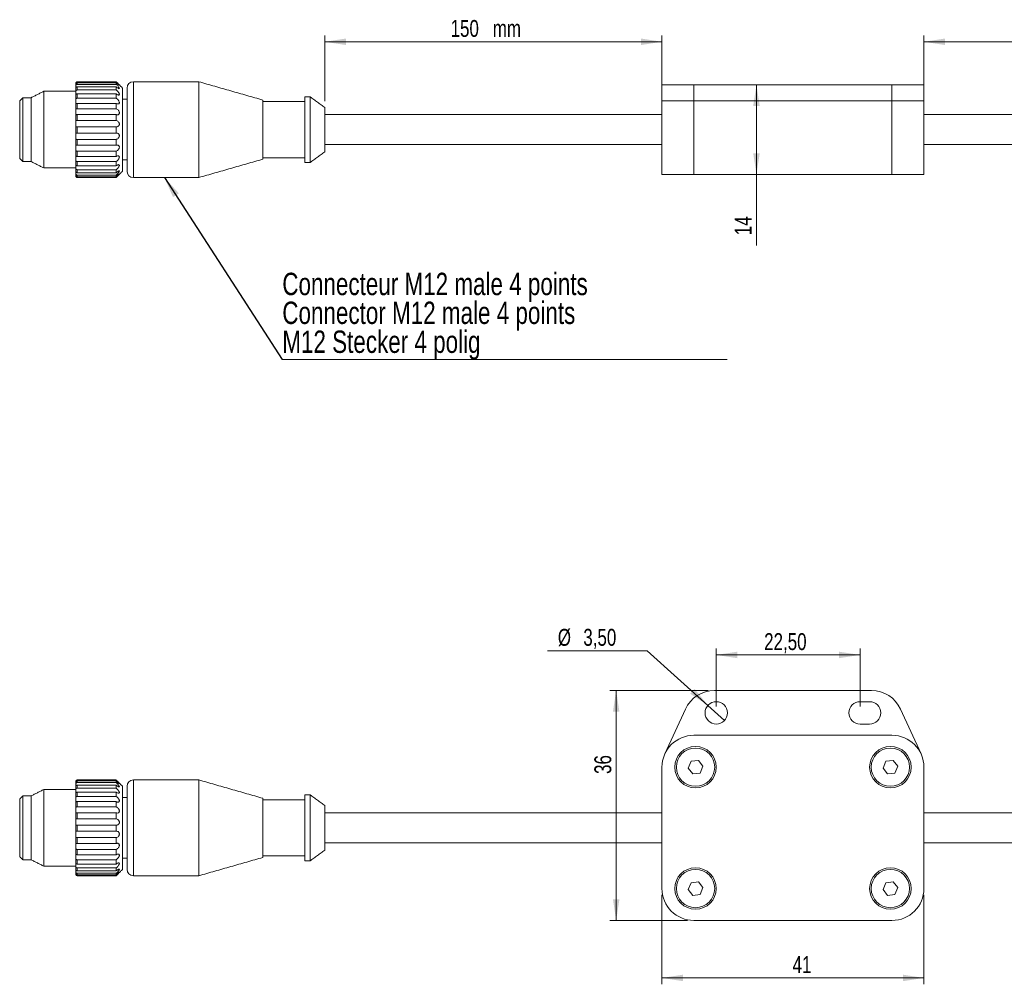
# Model space of a CAD drawing. Header units: millimetres. Extents: x 21 to 349, y 101 to 257.
# Tile 1 of 2: x 21 to 175, y 101 to 252. Entities that reach past the tile are written whole.
import ezdxf

# ---------------------------------------------------------------- set-up
doc = ezdxf.new("R2010")
doc.units = ezdxf.units.MM
doc.styles.add('SLDTEXTSTYLE0', font='TXT', dxfattribs={"width": 0.75})
doc.dimstyles.new('SLDDIMSTYLE1', dxfattribs={"dimtxt": 2.645833, "dimasz": 3.302, "dimexe": 0, "dimexo": 0.0625, "dimgap": 0.661458, "dimtad": 1, "dimtoh": 1, "dimrnd": 1e-09, "dimzin": 12, "dimdsep": 46, "dimtxsty": 'SLDTEXTSTYLE0', "dimsah": 1, "dimcen": 0.09, "dimadec": 0, "dimazin": 0, "dimtfac": 1, "dimtofl": 0, "dimtmove": 0, "dimatfit": 3, "dimfxl": 0, "dimtolj": 1, "dimtzin": 12, "dimarcsym": 0})
doc.dimstyles.new('SLDDIMSTYLE2', dxfattribs={"dimtxt": 2.645833, "dimasz": 3.302, "dimexe": 0, "dimexo": 0.0625, "dimgap": 0.661458, "dimtad": 0, "dimtih": 1, "dimtoh": 1, "dimrnd": 1e-09, "dimzin": 12, "dimdsep": 46, "dimtxsty": 'SLDTEXTSTYLE0', "dimsah": 1, "dimcen": 0.09, "dimadec": 0, "dimazin": 0, "dimtfac": 1, "dimtmove": 0, "dimatfit": 3, "dimfxl": 0, "dimtolj": 1, "dimtzin": 12, "dimarcsym": 0})
doc.dimstyles.new('SLDDIMSTYLE3', dxfattribs={"dimtxt": 0, "dimasz": 3.302, "dimexe": 0, "dimexo": 0.0625, "dimgap": 0, "dimtad": 0, "dimtih": 1, "dimtoh": 1, "dimdec": 0, "dimrnd": 1e-09, "dimzin": 0, "dimdsep": 46, "dimtxsty": 'Standard', "dimsah": 1, "dimcen": 0.09, "dimadec": 0, "dimazin": 0, "dimtfac": 3.302, "dimtdec": 0, "dimtofl": 0, "dimtmove": 0, "dimatfit": 3, "dimfxl": 0, "dimtolj": 1, "dimtzin": 0, "dimarcsym": 0})

# ---------------------------------------------------------------- blocks, each defined once
blk = doc.blocks.new('*D3')
at = {"color": 7, "linetype": 'Continuous', "lineweight": 0}
for p, q in [((121.74, 114.64), (121.74, 100.64)), ((162.74, 114.64), (162.74, 100.64)), ((121.74, 101.64), (162.74, 101.64))]:
    blk.add_line(p, q, dxfattribs=at)
for points in [[(121.74, 101.64), (125.04, 101.13), (125.04, 102.15)], [(162.74, 101.64), (159.44, 102.15), (159.44, 101.13)]]:
    blk.add_solid(points, dxfattribs=at)
at = {"color": 7, "linetype": 'Continuous', "lineweight": 0, "insert": (142.18, 105.05), "char_height": 2.646, "attachment_point": 1, "style": 'SLDTEXTSTYLE0'}
blk.add_mtext('41', dxfattribs=at)
blk = doc.blocks.new('*D4')
at = {"color": 7, "linetype": 'Continuous', "lineweight": 0}
for p, q in [((128.95, 146.64), (113.57, 146.64)), ((114.57, 110.64), (114.57, 146.64)), ((125.74, 110.64), (113.57, 110.64))]:
    blk.add_line(p, q, dxfattribs=at)
for points in [[(114.57, 146.64), (114.07, 143.34), (115.08, 143.34)], [(114.57, 110.64), (115.08, 113.94), (114.07, 113.94)]]:
    blk.add_solid(points, dxfattribs=at)
at = {"color": 7, "linetype": 'Continuous', "lineweight": 0, "insert": (111.16, 133.58), "char_height": 2.646, "attachment_point": 1, "rotation": 90, "style": 'SLDTEXTSTYLE0'}
blk.add_mtext('36', dxfattribs=at)
blk = doc.blocks.new('*D5')
at = {"color": 7, "linetype": 'Continuous', "lineweight": 0}
for p, q in [((130.24, 144.14), (130.24, 153.21)), ((152.74, 144.14), (152.74, 153.21)), ((130.24, 152.21), (152.74, 152.21))]:
    blk.add_line(p, q, dxfattribs=at)
for points in [[(130.24, 152.21), (133.54, 151.7), (133.54, 152.72)], [(152.74, 152.21), (149.44, 152.72), (149.44, 151.7)]]:
    blk.add_solid(points, dxfattribs=at)
at = {"color": 7, "linetype": 'Continuous', "lineweight": 0, "insert": (137.73, 155.62), "char_height": 2.646, "attachment_point": 1, "style": 'SLDTEXTSTYLE0'}
blk.add_mtext('22,50', dxfattribs=at)
blk = doc.blocks.new('*D6')
at = {"color": 7, "linetype": 'Continuous', "lineweight": 0}
for p, q in [((119.44, 152.87), (103.85, 152.87)), ((128.94, 144.31), (119.44, 152.87)), ((131.54, 141.97), (128.94, 144.31))]:
    blk.add_line(p, q, dxfattribs=at)
blk.add_solid([(128.94, 144.31), (126.83, 146.9), (126.15, 146.14)], dxfattribs=at)
at = {"color": 7, "linetype": 'Continuous', "lineweight": 0, "char_height": 2.646, "attachment_point": 1, "style": 'SLDTEXTSTYLE0'}
for s, insert in [('%%c', (105.44, 156.29)), ('3,50', (109.43, 156.29))]:
    blk.add_mtext(s, dxfattribs=dict(at, insert=insert))
blk = doc.blocks.new('*D14')
at = {"color": 7, "linetype": 'Continuous', "lineweight": 0}
for q in [(136.53, 241.46), (136.53, 216.34)]:
    blk.add_line((136.53, 227.46), q, dxfattribs=at)
for points in [[(136.53, 241.46), (136.02, 238.15), (137.04, 238.15)], [(136.53, 227.46), (137.04, 230.76), (136.02, 230.76)]]:
    blk.add_solid(points, dxfattribs=at)
at = {"color": 7, "linetype": 'Continuous', "lineweight": 0, "insert": (133.12, 217.93), "char_height": 2.646, "attachment_point": 1, "rotation": 90, "style": 'SLDTEXTSTYLE0'}
blk.add_mtext('14', dxfattribs=at)
blk = doc.blocks.new('*D15')
at = {"color": 7, "linetype": 'Continuous', "lineweight": 0}
for p, q in [((68.97, 238.93), (68.97, 249.21)), ((121.74, 248.21), (68.97, 248.21)), ((121.74, 239.96), (121.74, 249.21))]:
    blk.add_line(p, q, dxfattribs=at)
for points in [[(68.97, 248.21), (72.27, 247.7), (72.27, 248.72)], [(121.74, 248.21), (118.44, 248.72), (118.44, 247.7)]]:
    blk.add_solid(points, dxfattribs=at)
at = {"color": 7, "linetype": 'Continuous', "lineweight": 0, "char_height": 2.646, "attachment_point": 1, "style": 'SLDTEXTSTYLE0'}
for s, insert in [('150', (88.66, 251.62)), (' mm', (94.52, 251.62))]:
    blk.add_mtext(s, dxfattribs=dict(at, insert=insert))
blk = doc.blocks.new('*D16')
at = {"color": 7, "linetype": 'Continuous', "lineweight": 0}
for p, q in [((162.74, 239.96), (162.74, 249.21)), ((162.74, 248.21), (268.97, 248.21)), ((268.97, 239.96), (268.97, 249.21))]:
    blk.add_line(p, q, dxfattribs=at)
for points in [[(162.74, 248.21), (166.04, 247.7), (166.04, 248.72)], [(268.97, 248.21), (265.67, 248.72), (265.67, 247.7)]]:
    blk.add_solid(points, dxfattribs=at)
at = {"color": 7, "linetype": 'Continuous', "lineweight": 0, "char_height": 2.646, "attachment_point": 1, "style": 'SLDTEXTSTYLE0'}
for s, insert in [('600', (210.47, 251.62)), (' mm', (216.32, 251.62))]:
    blk.add_mtext(s, dxfattribs=dict(at, insert=insert))
blk = doc.blocks.new('SW_NOTE_1')
at = {"color": 0, "linetype": 'Continuous', "lineweight": 0}
for p, q in [((0, 0), (69.61, 0)), ((69.61, 0), (0, 0)), ((0, 0), (69.61, 0)), ((69.61, 0), (0, 0)), ((0, 0), (69.61, 0)), ((69.61, 0), (0, 0))]:
    blk.add_line(p, q, dxfattribs=at)
at = {"color": 0, "linetype": 'Continuous', "lineweight": 0, "char_height": 3.5, "attachment_point": 1, "style": 'SLDTEXTSTYLE0'}
for s, insert in [('Connecteur M12 male 4 points', (0.01, 13.56)), ('Connector M12 male 4 points', (0.01, 9.04)), ('M12 Stecker 4 polig', (0.01, 4.51))]:
    blk.add_mtext(s, dxfattribs=dict(at, insert=insert))

msp = doc.modelspace()

# ---------------------------------------------------------------- linework, layer by layer
at = {"color": 7, "linetype": 'Continuous', "lineweight": 15}
for p, q in [((30.222, 241.955), (30.222, 241.936)), ((30.222, 241.936), (36.322, 241.936)), ((36.322, 241.936), (36.322, 241.955)), ((39.022, 241.955), (39.022, 229.848)), ((49.272, 229.848), (49.272, 241.955)), ((24.985, 240.455), (24.985, 228.455)), ((30.022, 241.734), (30.022, 241.755)), ((30.022, 241.734), (30.022, 241.606)), ((30.022, 241.343), (30.022, 241.61)), ((30.022, 241.343), (30.022, 240.991)), ((30.022, 240.482), (30.022, 240.991)), ((30.022, 240.482), (30.022, 239.927)), ((30.222, 241.799), (30.222, 241.543)), ((36.322, 241.799), (30.222, 241.799)), ((30.222, 241.543), (36.322, 241.543)), ((30.222, 241.154), (30.222, 240.667)), ((36.322, 241.154), (30.222, 241.154)), ((30.222, 240.667), (36.322, 240.667)), ((36.322, 241.543), (36.322, 241.799)), ((36.322, 240.667), (36.322, 241.154)), ((37.322, 240.955), (37.322, 230.462)), ((38.022, 230.462), (38.022, 240.955)), ((121.741, 241.455), (121.741, 238.955)), ((121.741, 241.455), (126.741, 241.455)), ((126.741, 241.455), (126.741, 238.955)), ((126.741, 241.455), (157.741, 241.455)), ((157.741, 241.455), (157.741, 238.955)), ((157.741, 241.455), (162.741, 241.455)), ((162.741, 241.455), (162.741, 238.955)), ((21.222, 231.691), (21.222, 238.955)), ((21.722, 239.455), (21.722, 231.384)), ((23.022, 229.455), (23.022, 239.455)), ((30.022, 239.211), (30.022, 239.927)), ((30.022, 239.211), (30.022, 238.49)), ((30.222, 240.053), (30.222, 239.368)), ((36.322, 240.053), (30.222, 240.053)), ((30.222, 239.368), (36.322, 239.368)), ((36.322, 239.368), (36.322, 240.053)), ((59.272, 239.088), (59.272, 231.61)), ((65.872, 239.605), (65.872, 231.292)), ((66.672, 231.292), (66.672, 239.605)), ((121.741, 238.955), (126.741, 238.955)), ((121.741, 227.455), (121.741, 238.955)), ((121.741, 238.955), (126.741, 238.955)), ((126.741, 238.955), (157.741, 238.955)), ((126.741, 238.955), (126.741, 227.455)), ((157.741, 238.955), (126.741, 238.955)), ((157.741, 238.955), (162.741, 238.955)), ((157.741, 227.455), (157.741, 238.955)), ((157.741, 238.955), (162.741, 238.955)), ((162.741, 238.955), (162.741, 227.455)), ((30.022, 237.615), (30.022, 238.49)), ((30.022, 237.615), (30.022, 236.778)), ((30.222, 238.571), (30.222, 237.734)), ((36.322, 238.571), (30.222, 238.571)), ((30.222, 237.734), (36.322, 237.734)), ((36.322, 237.734), (36.322, 238.571)), ((68.972, 237.934), (68.972, 232.318)), ((30.022, 235.804), (30.022, 236.778)), ((30.022, 235.804), (30.022, 234.907)), ((30.222, 236.808), (30.222, 235.876)), ((36.322, 236.808), (30.222, 236.808)), ((30.222, 235.876), (36.322, 235.876)), ((36.322, 235.876), (36.322, 236.808)), ((30.022, 233.901), (30.022, 234.907)), ((36.322, 234.884), (30.222, 234.884)), ((30.222, 234.884), (30.222, 233.922)), ((36.322, 233.922), (36.322, 234.884)), ((30.022, 233.901), (30.022, 233.006)), ((30.022, 232.036), (30.022, 233.006)), ((30.222, 233.922), (36.322, 233.922)), ((36.322, 232.932), (30.222, 232.932)), ((30.222, 232.932), (30.222, 232.004)), ((36.322, 232.004), (36.322, 232.932)), ((21.222, 229.955), (21.222, 231.691)), ((21.722, 231.384), (21.722, 229.455)), ((30.022, 232.036), (30.022, 231.204)), ((30.022, 230.336), (30.022, 231.204)), ((30.222, 232.004), (36.322, 232.004)), ((59.272, 231.61), (59.272, 229.823)), ((65.872, 231.292), (65.872, 229.305)), ((66.672, 229.305), (66.672, 231.292)), ((68.972, 232.318), (68.972, 230.976)), ((30.022, 230.336), (30.022, 229.623)), ((30.022, 228.917), (30.022, 229.623)), ((36.322, 231.083), (30.222, 231.083)), ((30.222, 231.083), (30.222, 230.253)), ((30.222, 230.253), (36.322, 230.253)), ((36.322, 230.253), (36.322, 231.083)), ((37.322, 230.462), (37.322, 227.955)), ((38.022, 227.955), (38.022, 230.462)), ((39.022, 229.848), (39.022, 226.955)), ((49.272, 226.955), (49.272, 229.848)), ((30.022, 228.917), (30.022, 228.371)), ((30.022, 227.875), (30.022, 228.371)), ((36.322, 229.464), (30.222, 229.464)), ((30.222, 229.464), (30.222, 228.788)), ((30.222, 228.788), (36.322, 228.788)), ((36.322, 228.185), (30.222, 228.185)), ((30.222, 228.185), (30.222, 227.71)), ((36.322, 228.788), (36.322, 229.464)), ((36.322, 227.71), (36.322, 228.185)), ((30.022, 227.875), (30.022, 227.535)), ((30.022, 227.281), (30.022, 227.535)), ((30.022, 227.281), (30.022, 227.169)), ((30.022, 227.155), (30.022, 227.169)), ((30.222, 227.71), (36.322, 227.71)), ((36.322, 227.334), (30.222, 227.334)), ((30.222, 227.334), (30.222, 227.091)), ((30.222, 227.091), (36.322, 227.091)), ((36.322, 226.968), (30.222, 226.968)), ((30.222, 226.968), (30.222, 226.955)), ((36.322, 227.091), (36.322, 227.334)), ((36.322, 226.955), (36.322, 226.968)), ((126.741, 227.455), (121.741, 227.455)), ((157.741, 227.455), (126.741, 227.455)), ((162.741, 227.455), (157.741, 227.455)), ((129.95, 146.639), (154.533, 146.639)), ((154.241, 144.889), (152.741, 144.889)), ((122.196, 136.723), (125.404, 143.723)), ((159.078, 143.723), (162.286, 136.723)), ((152.741, 141.389), (154.241, 141.389)), ((157.741, 139.639), (126.741, 139.639)), ((127.434, 135.706), (126.289, 135.556)), ((128.136, 134.789), (127.434, 135.706)), ((157.934, 135.706), (156.789, 135.556)), ((158.636, 134.789), (157.934, 135.706)), ((121.741, 134.639), (121.741, 115.639)), ((126.289, 135.556), (125.846, 134.489)), ((125.846, 134.489), (126.549, 133.573)), ((127.694, 133.723), (128.136, 134.789)), ((156.789, 135.556), (156.346, 134.489)), ((156.346, 134.489), (157.049, 133.573)), ((158.194, 133.723), (158.636, 134.789)), ((162.741, 115.639), (162.741, 134.639)), ((30.222, 132.639), (30.222, 132.62)), ((30.222, 132.62), (36.322, 132.62)), ((36.322, 132.62), (36.322, 132.639)), ((39.022, 132.639), (39.022, 117.639)), ((49.272, 117.639), (49.272, 132.639)), ((126.549, 133.573), (127.694, 133.723)), ((157.049, 133.573), (158.194, 133.723)), ((24.985, 131.139), (24.985, 129.874)), ((30.022, 132.418), (30.022, 132.439)), ((30.022, 132.418), (30.022, 132.29)), ((30.022, 132.027), (30.022, 132.294)), ((30.022, 132.027), (30.022, 131.675)), ((30.022, 131.166), (30.022, 131.675)), ((30.022, 131.166), (30.022, 130.611)), ((30.222, 132.483), (30.222, 132.227)), ((36.322, 132.483), (30.222, 132.483)), ((30.222, 132.227), (36.322, 132.227)), ((30.222, 131.838), (30.222, 131.351)), ((36.322, 131.838), (30.222, 131.838)), ((30.222, 131.351), (36.322, 131.351)), ((36.322, 132.227), (36.322, 132.483)), ((36.322, 131.351), (36.322, 131.838)), ((37.322, 131.639), (37.322, 118.639)), ((38.022, 118.639), (38.022, 131.639)), ((21.222, 120.639), (21.222, 129.639)), ((21.722, 130.139), (21.722, 120.139)), ((23.022, 129.085), (23.022, 130.139)), ((24.985, 129.874), (24.985, 119.139)), ((30.022, 129.895), (30.022, 130.611)), ((30.022, 129.895), (30.022, 129.174)), ((30.222, 130.737), (30.222, 130.052)), ((36.322, 130.737), (30.222, 130.737)), ((30.222, 130.052), (36.322, 130.052)), ((36.322, 130.052), (36.322, 130.737)), ((59.272, 129.772), (59.272, 120.507)), ((65.872, 130.289), (65.872, 119.989)), ((66.672, 119.989), (66.672, 130.289)), ((23.022, 120.139), (23.022, 129.085)), ((30.022, 128.299), (30.022, 129.174)), ((30.022, 128.299), (30.022, 127.462)), ((30.222, 129.255), (30.222, 128.418)), ((36.322, 129.255), (30.222, 129.255)), ((30.222, 128.418), (36.322, 128.418)), ((36.322, 128.418), (36.322, 129.255)), ((68.972, 128.618), (68.972, 121.66)), ((30.022, 126.488), (30.022, 127.462)), ((30.022, 126.488), (30.022, 125.591)), ((30.222, 127.492), (30.222, 126.56)), ((36.322, 127.492), (30.222, 127.492)), ((30.222, 126.56), (36.322, 126.56)), ((36.322, 126.56), (36.322, 127.492)), ((30.022, 124.585), (30.022, 125.591)), ((36.322, 125.568), (30.222, 125.568)), ((30.222, 125.568), (30.222, 124.606)), ((36.322, 124.606), (36.322, 125.568)), ((30.022, 124.585), (30.022, 123.69)), ((30.022, 122.72), (30.022, 123.69)), ((30.222, 124.606), (36.322, 124.606)), ((36.322, 123.616), (30.222, 123.616)), ((30.222, 123.616), (30.222, 122.688)), ((36.322, 122.688), (36.322, 123.616)), ((30.022, 122.72), (30.022, 121.888)), ((30.022, 121.02), (30.022, 121.888)), ((30.222, 122.688), (36.322, 122.688)), ((36.322, 121.767), (30.222, 121.767)), ((30.222, 121.767), (30.222, 120.937)), ((36.322, 120.937), (36.322, 121.767)), ((30.022, 121.02), (30.022, 120.307)), ((30.022, 119.601), (30.022, 120.307)), ((30.222, 120.937), (36.322, 120.937)), ((30.022, 119.601), (30.022, 119.055)), ((30.022, 118.558), (30.022, 119.055)), ((36.322, 120.148), (30.222, 120.148)), ((30.222, 120.148), (30.222, 119.472)), ((30.222, 119.472), (36.322, 119.472)), ((36.322, 118.869), (30.222, 118.869)), ((30.222, 118.869), (30.222, 118.394)), ((36.322, 119.472), (36.322, 120.148)), ((36.322, 118.394), (36.322, 118.869)), ((30.022, 118.558), (30.022, 118.218)), ((30.022, 117.965), (30.022, 118.218)), ((30.022, 117.965), (30.022, 117.853)), ((30.022, 117.839), (30.022, 117.853)), ((30.222, 118.394), (36.322, 118.394)), ((36.322, 118.018), (30.222, 118.018)), ((30.222, 118.018), (30.222, 117.775)), ((30.222, 117.775), (36.322, 117.775)), ((36.322, 117.651), (30.222, 117.651)), ((30.222, 117.651), (30.222, 117.639)), ((36.322, 117.775), (36.322, 118.018)), ((36.322, 117.639), (36.322, 117.651)), ((126.289, 116.556), (125.846, 115.489)), ((127.434, 116.706), (126.289, 116.556)), ((128.136, 115.789), (127.434, 116.706)), ((127.694, 114.723), (128.136, 115.789)), ((156.789, 116.556), (156.346, 115.489)), ((157.934, 116.706), (156.789, 116.556)), ((158.636, 115.789), (157.934, 116.706)), ((158.194, 114.723), (158.636, 115.789)), ((125.846, 115.489), (126.549, 114.573)), ((126.549, 114.573), (127.694, 114.723)), ((156.346, 115.489), (157.049, 114.573)), ((157.049, 114.573), (158.194, 114.723)), ((126.741, 110.639), (157.741, 110.639))]:
    msp.add_line(p, q, dxfattribs=at)
for centre, radius in [((130.241, 143.139), 1.75), ((126.991, 134.639), 3.25), ((126.991, 134.639), 3), ((157.491, 134.639), 3.25), ((157.491, 134.639), 3), ((126.991, 115.639), 3.25), ((157.491, 115.639), 3.25), ((126.991, 115.639), 3), ((157.491, 115.639), 3)]:
    msp.add_circle(centre, radius, dxfattribs=at)
for centre, radius, start, end in [((30.222, 241.755), 0.2, 90, 180), ((39.022, 240.955), 1, 90, 180), ((30.222, 227.155), 0.2, 180, 270), ((39.022, 227.955), 1, 180, 270), ((129.95, 141.639), 5, 90, 155.37568), ((154.533, 141.639), 5, 24.62432, 90), ((152.741, 143.139), 1.75, 90, 270), ((154.241, 143.139), 1.75, 270, 90), ((126.741, 134.639), 5, 90, 180), ((157.741, 134.639), 5, 0, 90), ((30.222, 132.439), 0.2, 90, 180), ((39.022, 131.639), 1, 90, 180), ((30.222, 117.839), 0.2, 180, 270), ((39.022, 118.639), 1, 180, 270), ((126.741, 115.639), 5, 180, 270), ((157.741, 115.639), 5, 270, 0)]:
    msp.add_arc(centre, radius, start, end, dxfattribs=at)
for points, knots in [([(30.222, 241.936), (30.211, 241.936), (30.176, 241.934), (30.122, 241.914), (30.07, 241.871), (30.035, 241.814), (30.023, 241.766), (30.023, 241.74), (30.022, 241.734)], [0, 0, 0, 0, 0.1115667, 0.3224904, 0.5335425, 0.7415701, 0.9436618, 1, 1, 1, 1]), ([(36.821, 241.395), (36.815, 241.406), (36.801, 241.431), (36.731, 241.514), (36.604, 241.651), (36.456, 241.803), (36.355, 241.903), (36.322, 241.936)], [0, 0, 0, 0, 0.1292923, 0.2951369, 0.5243041, 0.8451131, 1, 1, 1, 1]), ([(30.022, 241.61), (30.023, 241.615), (30.023, 241.637), (30.034, 241.68), (30.068, 241.734), (30.121, 241.776), (30.175, 241.796), (30.21, 241.798), (30.222, 241.799)], [0, 0, 0, 0, 0.05078723, 0.25280909, 0.46065344, 0.67163323, 0.88248345, 1, 1, 1, 1]), ([(30.222, 241.543), (30.212, 241.543), (30.18, 241.541), (30.127, 241.524), (30.073, 241.485), (30.037, 241.43), (30.023, 241.379), (30.023, 241.35), (30.022, 241.343)], [0, 0, 0, 0, 0.0958989, 0.3069967, 0.5181845, 0.7266548, 0.9289929, 1, 1, 1, 1]), ([(30.022, 240.991), (30.023, 240.995), (30.023, 241.014), (30.035, 241.05), (30.069, 241.096), (30.121, 241.133), (30.175, 241.152), (30.21, 241.154), (30.222, 241.154)], [0, 0, 0, 0, 0.05717846, 0.25925524, 0.4655958, 0.67177429, 0.88330266, 1, 1, 1, 1]), ([(30.222, 240.667), (30.214, 240.667), (30.182, 240.666), (30.131, 240.652), (30.077, 240.619), (30.039, 240.57), (30.024, 240.522), (30.023, 240.492), (30.022, 240.482)], [0, 0, 0, 0, 0.0830128, 0.2947101, 0.5026858, 0.7056152, 0.9085418, 1, 1, 1, 1]), ([(36.322, 241.799), (36.395, 241.729), (36.524, 241.605), (36.68, 241.473), (36.769, 241.407), (36.812, 241.381), (36.814, 241.386), (36.814, 241.387)], [0, 0, 0, 0, 0.3554058, 0.625402, 0.8186571, 0.9700043, 1, 1, 1, 1]), ([(36.322, 241.154), (36.393, 241.094), (36.521, 240.984), (36.677, 240.89), (36.771, 240.859), (36.815, 240.869), (36.827, 240.905), (36.807, 240.972), (36.749, 241.071), (36.64, 241.214), (36.491, 241.381), (36.377, 241.491), (36.322, 241.543)], [0, 0, 0, 0, 0.1583327, 0.2893199, 0.3817889, 0.4440862, 0.5076664, 0.5711423, 0.6463222, 0.7422657, 0.8771594, 1, 1, 1, 1]), ([(36.322, 240.053), (36.327, 240.05), (36.405, 239.99), (36.54, 239.908), (36.693, 239.865), (36.779, 239.881), (36.819, 239.928), (36.826, 239.998), (36.8, 240.096), (36.733, 240.222), (36.617, 240.382), (36.472, 240.54), (36.367, 240.629), (36.322, 240.667)], [0, 0, 0, 0, 0.0098685, 0.177839, 0.3030315, 0.391713, 0.4535081, 0.5183379, 0.5829975, 0.6612975, 0.7635586, 0.8983505, 1, 1, 1, 1]), ([(30.022, 239.927), (30.023, 239.931), (30.024, 239.946), (30.039, 239.975), (30.077, 240.011), (30.131, 240.039), (30.182, 240.052), (30.214, 240.053), (30.222, 240.053)], [0, 0, 0, 0, 0.0914571, 0.2943855, 0.4973138, 0.7052892, 0.9169871, 1, 1, 1, 1]), ([(30.222, 239.368), (30.211, 239.367), (30.176, 239.366), (30.123, 239.354), (30.07, 239.325), (30.035, 239.282), (30.023, 239.241), (30.023, 239.216), (30.022, 239.211)], [0, 0, 0, 0, 0.1114156, 0.3229927, 0.5293029, 0.7357953, 0.9379408, 1, 1, 1, 1]), ([(36.322, 238.571), (36.333, 238.565), (36.417, 238.518), (36.556, 238.471), (36.703, 238.482), (36.784, 238.54), (36.822, 238.619), (36.825, 238.715), (36.794, 238.835), (36.723, 238.976), (36.59, 239.153), (36.445, 239.286), (36.347, 239.351), (36.322, 239.368)], [0, 0, 0, 0, 0.0248765, 0.1900692, 0.3116621, 0.3980917, 0.4597376, 0.5255584, 0.5911632, 0.6718846, 0.7777846, 0.9435801, 1, 1, 1, 1]), ([(30.022, 238.49), (30.023, 238.491), (30.023, 238.498), (30.037, 238.514), (30.073, 238.538), (30.127, 238.559), (30.18, 238.57), (30.212, 238.57), (30.222, 238.571)], [0, 0, 0, 0, 0.0723343, 0.2747129, 0.4832032, 0.6943893, 0.905524, 1, 1, 1, 1]), ([(30.222, 237.734), (30.21, 237.733), (30.175, 237.733), (30.121, 237.724), (30.068, 237.703), (30.034, 237.671), (30.023, 237.639), (30.023, 237.619), (30.022, 237.615)], [0, 0, 0, 0, 0.1175166, 0.3283669, 0.5393461, 0.7471916, 0.9492125, 1, 1, 1, 1]), ([(36.322, 236.808), (36.355, 236.798), (36.456, 236.769), (36.603, 236.778), (36.732, 236.849), (36.8, 236.946), (36.827, 237.057), (36.819, 237.18), (36.771, 237.318), (36.678, 237.469), (36.524, 237.63), (36.396, 237.696), (36.322, 237.734)], [0, 0, 0, 0, 0.0744117, 0.2285356, 0.3386333, 0.418309, 0.480424, 0.5508964, 0.6209688, 0.7104445, 0.8354503, 1, 1, 1, 1]), ([(30.022, 236.778), (30.023, 236.777), (30.023, 236.776), (30.035, 236.779), (30.07, 236.788), (30.122, 236.8), (30.176, 236.807), (30.211, 236.807), (30.222, 236.808)], [0, 0, 0, 0, 0.0563382, 0.2584285, 0.4664567, 0.6775095, 0.888433, 1, 1, 1, 1]), ([(30.222, 235.876), (30.211, 235.876), (30.177, 235.876), (30.123, 235.872), (30.071, 235.863), (30.036, 235.845), (30.023, 235.823), (30.023, 235.808), (30.022, 235.804)], [0, 0, 0, 0, 0.1097964, 0.32148113, 0.52830987, 0.73131609, 0.93425822, 1, 1, 1, 1]), ([(36.322, 234.884), (36.339, 234.883), (36.427, 234.878), (36.567, 234.911), (36.71, 235.015), (36.788, 235.135), (36.823, 235.256), (36.824, 235.38), (36.79, 235.512), (36.713, 235.647), (36.574, 235.786), (36.433, 235.855), (36.34, 235.873), (36.322, 235.876)], [0, 0, 0, 0, 0.03682077, 0.19958492, 0.31833807, 0.40303757, 0.46465242, 0.53138438, 0.59786063, 0.68048857, 0.79037101, 0.95930656, 1, 1, 1, 1]), ([(30.022, 234.907), (30.023, 234.905), (30.024, 234.896), (30.038, 234.886), (30.078, 234.882), (30.131, 234.883), (30.183, 234.884), (30.214, 234.884), (30.222, 234.884)], [0, 0, 0, 0, 0.07217057, 0.29891398, 0.50449103, 0.70717983, 0.91587924, 1, 1, 1, 1]), ([(30.222, 233.922), (30.205, 233.922), (30.166, 233.922), (30.109, 233.924), (30.059, 233.925), (30.03, 233.919), (30.023, 233.909), (30.022, 233.902), (30.022, 233.901)], [0, 0, 0, 0, 0.1606228, 0.3723851, 0.583696, 0.790191, 0.9821917, 1, 1, 1, 1]), ([(30.022, 233.006), (30.023, 233.001), (30.024, 232.984), (30.04, 232.961), (30.08, 232.943), (30.135, 232.935), (30.185, 232.932), (30.215, 232.932), (30.222, 232.932)], [0, 0, 0, 0, 0.0850485, 0.309787, 0.5147378, 0.7176439, 0.926612, 1, 1, 1, 1]), ([(36.322, 232.932), (36.332, 232.934), (36.415, 232.949), (36.552, 233.01), (36.701, 233.148), (36.783, 233.288), (36.821, 233.417), (36.826, 233.539), (36.795, 233.662), (36.725, 233.779), (36.604, 233.877), (36.462, 233.926), (36.362, 233.923), (36.322, 233.922)], [0, 0, 0, 0, 0.02166601, 0.18743641, 0.30976511, 0.39664712, 0.45830129, 0.52389474, 0.58928243, 0.66929695, 0.77511939, 0.9098593, 1, 1, 1, 1]), ([(30.222, 232.004), (30.216, 232.004), (30.187, 232.004), (30.137, 232.009), (30.082, 232.02), (30.042, 232.032), (30.024, 232.037), (30.023, 232.037), (30.022, 232.036)], [0, 0, 0, 0, 0.06450914, 0.27371292, 0.47681018, 0.6810922, 0.90036132, 1, 1, 1, 1]), ([(30.022, 231.204), (30.023, 231.194), (30.025, 231.167), (30.047, 231.131), (30.089, 231.104), (30.146, 231.088), (30.193, 231.083), (30.219, 231.083), (30.222, 231.083)], [0, 0, 0, 0, 0.1310375, 0.3494634, 0.5525753, 0.7564994, 0.9663862, 1, 1, 1, 1]), ([(36.322, 231.083), (36.393, 231.12), (36.521, 231.187), (36.677, 231.349), (36.771, 231.502), (36.815, 231.632), (36.827, 231.747), (36.807, 231.855), (36.749, 231.95), (36.64, 232.024), (36.491, 232.049), (36.377, 232.018), (36.322, 232.004)], [0, 0, 0, 0, 0.1583327, 0.2893199, 0.3817891, 0.4440862, 0.5076664, 0.5711424, 0.6463221, 0.7422656, 0.8771596, 1, 1, 1, 1]), ([(30.222, 230.253), (30.215, 230.253), (30.185, 230.253), (30.135, 230.262), (30.081, 230.282), (30.041, 230.308), (30.024, 230.326), (30.023, 230.334), (30.022, 230.336)], [0, 0, 0, 0, 0.0706962, 0.2797499, 0.4827042, 0.6874743, 0.9117617, 1, 1, 1, 1]), ([(30.022, 229.623), (30.024, 229.607), (30.026, 229.571), (30.053, 229.525), (30.098, 229.49), (30.156, 229.468), (30.2, 229.465), (30.222, 229.464)], [0, 0, 0, 0, 0.17094369, 0.3847976, 0.58702912, 0.79203055, 1, 1, 1, 1]), ([(36.322, 229.464), (36.393, 229.515), (36.521, 229.609), (36.677, 229.789), (36.77, 229.945), (36.816, 230.069), (36.828, 230.179), (36.801, 230.27), (36.723, 230.341), (36.593, 230.357), (36.448, 230.32), (36.358, 230.272), (36.322, 230.253)], [0, 0, 0, 0, 0.1579445, 0.2890935, 0.381669, 0.4439645, 0.5093222, 0.5860538, 0.6621836, 0.7978087, 0.9191776, 1, 1, 1, 1]), ([(30.222, 228.788), (30.208, 228.789), (30.172, 228.791), (30.118, 228.808), (30.067, 228.839), (30.031, 228.878), (30.022, 228.904), (30.022, 228.916), (30.022, 228.917)], [0, 0, 0, 0, 0.1341336, 0.3414767, 0.543474, 0.7532817, 0.9909763, 1, 1, 1, 1]), ([(30.022, 228.371), (30.023, 228.357), (30.026, 228.32), (30.048, 228.267), (30.092, 228.222), (30.149, 228.193), (30.195, 228.185), (30.22, 228.185), (30.222, 228.185)], [0, 0, 0, 0, 0.143582, 0.3604904, 0.5632382, 0.7675144, 0.9776255, 1, 1, 1, 1]), ([(36.322, 228.185), (36.395, 228.25), (36.526, 228.365), (36.682, 228.554), (36.773, 228.7), (36.817, 228.808), (36.827, 228.888), (36.805, 228.947), (36.744, 228.979), (36.641, 228.969), (36.495, 228.91), (36.385, 228.832), (36.322, 228.788)], [0, 0, 0, 0, 0.1638129, 0.29317603, 0.38455592, 0.44668548, 0.51061598, 0.57442498, 0.6496653, 0.7517854, 0.85943109, 1, 1, 1, 1]), ([(30.222, 227.71), (30.221, 227.71), (30.198, 227.71), (30.153, 227.718), (30.095, 227.747), (30.05, 227.79), (30.026, 227.836), (30.023, 227.863), (30.022, 227.875)], [0, 0, 0, 0, 0.0111397, 0.2214459, 0.4260357, 0.6285225, 0.8440003, 1, 1, 1, 1]), ([(30.022, 227.535), (30.023, 227.524), (30.024, 227.489), (30.042, 227.435), (30.084, 227.382), (30.139, 227.347), (30.188, 227.335), (30.216, 227.334), (30.222, 227.334)], [0, 0, 0, 0, 0.1026862, 0.3248768, 0.5290322, 0.7322701, 0.9416193, 1, 1, 1, 1]), ([(30.222, 227.091), (30.214, 227.091), (30.183, 227.093), (30.131, 227.109), (30.078, 227.147), (30.038, 227.2), (30.024, 227.248), (30.023, 227.274), (30.022, 227.281)], [0, 0, 0, 0, 0.0841208, 0.2928203, 0.4955089, 0.7010859, 0.9278295, 1, 1, 1, 1]), ([(30.022, 227.169), (30.023, 227.162), (30.024, 227.132), (30.038, 227.08), (30.078, 227.024), (30.131, 226.985), (30.183, 226.969), (30.214, 226.968), (30.222, 226.968)], [0, 0, 0, 0, 0.0721713, 0.2989146, 0.5044912, 0.7071799, 0.9158793, 1, 1, 1, 1]), ([(36.322, 227.334), (36.331, 227.342), (36.413, 227.419), (36.55, 227.56), (36.7, 227.737), (36.783, 227.858), (36.821, 227.938), (36.826, 227.988), (36.797, 228.012), (36.727, 227.999), (36.592, 227.929), (36.446, 227.82), (36.345, 227.73), (36.322, 227.71)], [0, 0, 0, 0, 0.0194112, 0.1856867, 0.3086104, 0.395866, 0.457564, 0.5217088, 0.5856767, 0.6687969, 0.7729623, 0.9479566, 1, 1, 1, 1]), ([(36.814, 227.509), (36.812, 227.509), (36.805, 227.511), (36.751, 227.474), (36.643, 227.389), (36.489, 227.253), (36.374, 227.141), (36.322, 227.091)], [0, 0, 0, 0, 0.0783255, 0.2271901, 0.4434266, 0.7496794, 1, 1, 1, 1]), ([(36.322, 226.968), (36.387, 227.033), (36.511, 227.156), (36.664, 227.316), (36.763, 227.424), (36.814, 227.487), (36.82, 227.502), (36.822, 227.509)], [0, 0, 0, 0, 0.29351951, 0.55580778, 0.74025226, 0.88359462, 1, 1, 1, 1]), ([(30.222, 132.62), (30.208, 132.619), (30.172, 132.617), (30.117, 132.594), (30.066, 132.551), (30.031, 132.491), (30.022, 132.443), (30.022, 132.419), (30.022, 132.418)], [0, 0, 0, 0, 0.1367223, 0.3440044, 0.5460101, 0.7560843, 0.994447, 1, 1, 1, 1]), ([(36.821, 132.079), (36.815, 132.09), (36.801, 132.115), (36.731, 132.198), (36.604, 132.335), (36.456, 132.486), (36.355, 132.587), (36.322, 132.62)], [0, 0, 0, 0, 0.1292919, 0.2951364, 0.5243038, 0.8451117, 1, 1, 1, 1]), ([(30.022, 132.294), (30.023, 132.298), (30.023, 132.321), (30.034, 132.364), (30.068, 132.418), (30.121, 132.46), (30.175, 132.48), (30.21, 132.482), (30.222, 132.483)], [0, 0, 0, 0, 0.0507848, 0.2528075, 0.4606515, 0.6716333, 0.8824836, 1, 1, 1, 1]), ([(30.222, 132.227), (30.208, 132.226), (30.172, 132.224), (30.117, 132.203), (30.066, 132.161), (30.031, 132.102), (30.022, 132.053), (30.022, 132.027), (30.022, 132.027)], [0, 0, 0, 0, 0.1367225, 0.3440058, 0.5460129, 0.7560852, 0.9944477, 1, 1, 1, 1]), ([(30.022, 131.675), (30.023, 131.679), (30.023, 131.698), (30.035, 131.734), (30.069, 131.78), (30.121, 131.817), (30.175, 131.836), (30.21, 131.838), (30.222, 131.838)], [0, 0, 0, 0, 0.0571804, 0.2592549, 0.4655946, 0.6717734, 0.8833027, 1, 1, 1, 1]), ([(30.222, 131.351), (30.214, 131.351), (30.182, 131.35), (30.131, 131.336), (30.077, 131.303), (30.039, 131.254), (30.024, 131.206), (30.023, 131.175), (30.022, 131.166)], [0, 0, 0, 0, 0.0830128, 0.29471, 0.5026852, 0.7056155, 0.9085415, 1, 1, 1, 1]), ([(36.322, 132.483), (36.395, 132.413), (36.524, 132.289), (36.68, 132.157), (36.769, 132.091), (36.812, 132.065), (36.814, 132.07), (36.814, 132.071)], [0, 0, 0, 0, 0.3554057, 0.6254023, 0.8186569, 0.9700043, 1, 1, 1, 1]), ([(36.322, 131.838), (36.347, 131.816), (36.445, 131.729), (36.59, 131.623), (36.723, 131.555), (36.794, 131.543), (36.825, 131.566), (36.822, 131.617), (36.784, 131.698), (36.703, 131.819), (36.556, 131.996), (36.417, 132.138), (36.333, 132.217), (36.322, 132.227)], [0, 0, 0, 0, 0.05642051, 0.22221558, 0.32811583, 0.40883711, 0.47444201, 0.54026267, 0.60190867, 0.6883386, 0.80993137, 0.97512356, 1, 1, 1, 1]), ([(36.322, 130.737), (36.367, 130.705), (36.472, 130.63), (36.617, 130.566), (36.733, 130.551), (36.8, 130.58), (36.826, 130.638), (36.819, 130.718), (36.779, 130.824), (36.693, 130.968), (36.54, 131.156), (36.405, 131.284), (36.327, 131.348), (36.322, 131.351)], [0, 0, 0, 0, 0.1016492, 0.2364412, 0.3387024, 0.4170025, 0.4816625, 0.5464916, 0.6082867, 0.6969685, 0.8221612, 0.9901315, 1, 1, 1, 1]), ([(30.022, 130.611), (30.023, 130.615), (30.024, 130.63), (30.039, 130.659), (30.077, 130.694), (30.131, 130.723), (30.182, 130.736), (30.214, 130.737), (30.222, 130.737)], [0, 0, 0, 0, 0.0914558, 0.2943841, 0.4973133, 0.7052899, 0.9169872, 1, 1, 1, 1]), ([(30.222, 130.052), (30.211, 130.051), (30.176, 130.05), (30.123, 130.037), (30.07, 130.009), (30.035, 129.966), (30.023, 129.925), (30.023, 129.9), (30.022, 129.895)], [0, 0, 0, 0, 0.11141575, 0.32299384, 0.52930431, 0.73579726, 0.93794261, 1, 1, 1, 1]), ([(36.322, 129.255), (36.377, 129.228), (36.491, 129.171), (36.64, 129.154), (36.749, 129.19), (36.807, 129.258), (36.827, 129.347), (36.815, 129.449), (36.771, 129.573), (36.677, 129.729), (36.521, 129.909), (36.393, 130.001), (36.322, 130.052)], [0, 0, 0, 0, 0.1228405, 0.25773442, 0.35367799, 0.42885724, 0.49233364, 0.55591363, 0.618211, 0.71068028, 0.84166723, 1, 1, 1, 1]), ([(30.022, 129.174), (30.023, 129.175), (30.023, 129.182), (30.037, 129.198), (30.073, 129.222), (30.127, 129.243), (30.18, 129.254), (30.212, 129.254), (30.222, 129.255)], [0, 0, 0, 0, 0.0723329, 0.2747127, 0.4832046, 0.6943899, 0.9055238, 1, 1, 1, 1]), ([(30.222, 128.418), (30.21, 128.417), (30.175, 128.417), (30.121, 128.408), (30.068, 128.387), (30.034, 128.355), (30.023, 128.322), (30.023, 128.303), (30.022, 128.299)], [0, 0, 0, 0, 0.1175163, 0.3283664, 0.5393455, 0.7471928, 0.9492131, 1, 1, 1, 1]), ([(36.322, 127.492), (36.355, 127.482), (36.456, 127.453), (36.603, 127.462), (36.732, 127.533), (36.8, 127.63), (36.827, 127.741), (36.819, 127.864), (36.771, 128.002), (36.678, 128.153), (36.524, 128.313), (36.396, 128.38), (36.322, 128.418)], [0, 0, 0, 0, 0.0744115, 0.2285356, 0.3386333, 0.4183093, 0.4804243, 0.5508964, 0.6209693, 0.7104446, 0.8354505, 1, 1, 1, 1]), ([(30.022, 127.462), (30.023, 127.461), (30.023, 127.46), (30.035, 127.463), (30.07, 127.472), (30.122, 127.484), (30.176, 127.491), (30.211, 127.491), (30.222, 127.492)], [0, 0, 0, 0, 0.0563375, 0.2584288, 0.466456, 0.6775088, 0.8884329, 1, 1, 1, 1]), ([(30.222, 126.56), (30.205, 126.56), (30.164, 126.559), (30.107, 126.554), (30.059, 126.543), (30.029, 126.522), (30.022, 126.501), (30.022, 126.489), (30.022, 126.488)], [0, 0, 0, 0, 0.167722, 0.3788973, 0.5837676, 0.7887846, 0.9905051, 1, 1, 1, 1]), ([(36.322, 125.568), (36.34, 125.567), (36.433, 125.562), (36.574, 125.597), (36.713, 125.703), (36.79, 125.821), (36.824, 125.945), (36.823, 126.068), (36.788, 126.198), (36.71, 126.336), (36.567, 126.474), (36.427, 126.54), (36.339, 126.557), (36.322, 126.56)], [0, 0, 0, 0, 0.0406934, 0.2096292, 0.3195116, 0.4021397, 0.4686155, 0.5353474, 0.5969626, 0.6816619, 0.8004151, 0.9631791, 1, 1, 1, 1]), ([(30.022, 125.591), (30.022, 125.591), (30.022, 125.584), (30.029, 125.573), (30.059, 125.566), (30.107, 125.566), (30.164, 125.568), (30.205, 125.568), (30.222, 125.568)], [0, 0, 0, 0, 0.0094981, 0.2112184, 0.4162348, 0.6211039, 0.8322784, 1, 1, 1, 1]), ([(30.222, 124.606), (30.211, 124.606), (30.176, 124.606), (30.122, 124.608), (30.07, 124.609), (30.035, 124.605), (30.023, 124.595), (30.023, 124.587), (30.022, 124.585)], [0, 0, 0, 0, 0.1115667, 0.3224904, 0.5335425, 0.7415701, 0.9436618, 1, 1, 1, 1]), ([(30.022, 123.69), (30.023, 123.687), (30.023, 123.673), (30.034, 123.65), (30.068, 123.63), (30.121, 123.62), (30.175, 123.616), (30.21, 123.616), (30.222, 123.616)], [0, 0, 0, 0, 0.05078723, 0.25280909, 0.46065344, 0.67163323, 0.88248345, 1, 1, 1, 1]), ([(36.322, 123.616), (36.396, 123.637), (36.524, 123.674), (36.678, 123.807), (36.771, 123.945), (36.819, 124.081), (36.827, 124.21), (36.8, 124.335), (36.732, 124.456), (36.603, 124.564), (36.456, 124.612), (36.355, 124.607), (36.322, 124.606)], [0, 0, 0, 0, 0.1645498, 0.2895556, 0.3790311, 0.4491035, 0.5195759, 0.5816911, 0.6613668, 0.7714643, 0.9255886, 1, 1, 1, 1]), ([(30.222, 122.688), (30.212, 122.688), (30.18, 122.688), (30.127, 122.695), (30.073, 122.707), (30.037, 122.718), (30.023, 122.721), (30.023, 122.721), (30.022, 122.72)], [0, 0, 0, 0, 0.0958989, 0.3069967, 0.5181845, 0.7266548, 0.9289929, 1, 1, 1, 1]), ([(30.022, 121.888), (30.023, 121.883), (30.023, 121.863), (30.035, 121.83), (30.069, 121.798), (30.121, 121.777), (30.175, 121.768), (30.21, 121.767), (30.222, 121.767)], [0, 0, 0, 0, 0.05717846, 0.25925524, 0.4655958, 0.67177429, 0.88330266, 1, 1, 1, 1]), ([(36.322, 121.767), (36.393, 121.804), (36.521, 121.871), (36.677, 122.033), (36.771, 122.186), (36.815, 122.316), (36.827, 122.431), (36.807, 122.539), (36.749, 122.634), (36.64, 122.707), (36.491, 122.733), (36.377, 122.702), (36.322, 122.688)], [0, 0, 0, 0, 0.1583327, 0.2893199, 0.3817889, 0.4440862, 0.5076664, 0.5711423, 0.6463222, 0.7422657, 0.8771594, 1, 1, 1, 1]), ([(30.222, 120.937), (30.214, 120.937), (30.182, 120.938), (30.131, 120.947), (30.077, 120.968), (30.039, 120.993), (30.024, 121.01), (30.023, 121.018), (30.022, 121.02)], [0, 0, 0, 0, 0.0830128, 0.2947101, 0.5026858, 0.7056152, 0.9085418, 1, 1, 1, 1]), ([(30.022, 120.307), (30.023, 120.298), (30.024, 120.271), (30.039, 120.228), (30.077, 120.187), (30.131, 120.16), (30.182, 120.149), (30.214, 120.148), (30.222, 120.148)], [0, 0, 0, 0, 0.0914571, 0.2943855, 0.4973138, 0.7052892, 0.9169871, 1, 1, 1, 1]), ([(36.322, 120.148), (36.327, 120.151), (36.405, 120.202), (36.54, 120.313), (36.693, 120.496), (36.779, 120.648), (36.819, 120.769), (36.826, 120.87), (36.8, 120.954), (36.733, 121.016), (36.617, 121.042), (36.472, 121.015), (36.367, 120.96), (36.322, 120.937)], [0, 0, 0, 0, 0.0098685, 0.177839, 0.3030315, 0.391713, 0.4535081, 0.5183379, 0.5829975, 0.6612975, 0.7635586, 0.8983505, 1, 1, 1, 1]), ([(30.222, 119.472), (30.211, 119.473), (30.176, 119.474), (30.123, 119.489), (30.07, 119.52), (30.035, 119.557), (30.023, 119.584), (30.023, 119.597), (30.022, 119.601)], [0, 0, 0, 0, 0.1114156, 0.3229927, 0.5293029, 0.7357953, 0.9379408, 1, 1, 1, 1]), ([(30.022, 119.055), (30.023, 119.048), (30.023, 119.02), (30.037, 118.972), (30.073, 118.921), (30.127, 118.886), (30.18, 118.871), (30.212, 118.87), (30.222, 118.869)], [0, 0, 0, 0, 0.0723343, 0.2747129, 0.4832032, 0.6943893, 0.905524, 1, 1, 1, 1]), ([(36.322, 118.869), (36.333, 118.878), (36.417, 118.948), (36.556, 119.083), (36.703, 119.268), (36.784, 119.407), (36.822, 119.511), (36.825, 119.588), (36.794, 119.642), (36.723, 119.665), (36.59, 119.64), (36.445, 119.564), (36.347, 119.491), (36.322, 119.472)], [0, 0, 0, 0, 0.0248765, 0.1900692, 0.3116621, 0.3980917, 0.4597376, 0.5255584, 0.5911632, 0.6718846, 0.7777846, 0.9435801, 1, 1, 1, 1]), ([(36.322, 118.018), (36.355, 118.049), (36.456, 118.146), (36.603, 118.304), (36.732, 118.465), (36.8, 118.573), (36.827, 118.645), (36.819, 118.687), (36.771, 118.695), (36.678, 118.662), (36.524, 118.567), (36.396, 118.457), (36.322, 118.394)], [0, 0, 0, 0, 0.0744117, 0.2285356, 0.3386333, 0.418309, 0.480424, 0.5508964, 0.6209688, 0.7104445, 0.8354503, 1, 1, 1, 1]), ([(30.222, 118.394), (30.21, 118.394), (30.175, 118.396), (30.121, 118.415), (30.068, 118.453), (30.034, 118.5), (30.023, 118.537), (30.023, 118.555), (30.022, 118.558)], [0, 0, 0, 0, 0.1175166, 0.3283669, 0.5393461, 0.7471916, 0.9492125, 1, 1, 1, 1]), ([(30.022, 118.218), (30.023, 118.213), (30.023, 118.185), (30.035, 118.136), (30.07, 118.08), (30.122, 118.039), (30.176, 118.02), (30.211, 118.018), (30.222, 118.018)], [0, 0, 0, 0, 0.0563382, 0.2584285, 0.4664567, 0.6775095, 0.888433, 1, 1, 1, 1]), ([(30.222, 117.775), (30.211, 117.776), (30.177, 117.777), (30.123, 117.797), (30.071, 117.838), (30.036, 117.89), (30.023, 117.935), (30.023, 117.959), (30.022, 117.965)], [0, 0, 0, 0, 0.1097964, 0.32148113, 0.52830987, 0.73131609, 0.93425822, 1, 1, 1, 1]), ([(30.022, 117.853), (30.023, 117.846), (30.024, 117.816), (30.038, 117.764), (30.078, 117.708), (30.131, 117.669), (30.183, 117.653), (30.214, 117.652), (30.222, 117.651)], [0, 0, 0, 0, 0.07217057, 0.29891398, 0.50449103, 0.70717983, 0.91587924, 1, 1, 1, 1]), ([(36.322, 117.651), (36.339, 117.668), (36.427, 117.756), (36.567, 117.898), (36.71, 118.049), (36.788, 118.138), (36.823, 118.186), (36.824, 118.202), (36.79, 118.186), (36.713, 118.13), (36.574, 118.014), (36.433, 117.883), (36.34, 117.793), (36.322, 117.775)], [0, 0, 0, 0, 0.03682077, 0.19958492, 0.31833807, 0.40303757, 0.46465242, 0.53138438, 0.59786063, 0.68048857, 0.79037101, 0.95930656, 1, 1, 1, 1])]:
    msp.add_open_spline(points, degree=3, knots=knots, dxfattribs=at)
for points in [[(36.322, 241.955), (30.222, 241.955)], [(37.322, 240.955), (36.322, 241.955)], [(49.272, 241.955), (39.022, 241.955)], [(59.272, 239.088), (49.272, 241.955)], [(24.985, 240.455), (23.022, 239.455)], [(30.022, 240.455), (24.985, 240.455)], [(21.722, 239.455), (21.222, 238.955)], [(23.022, 239.455), (21.722, 239.455)], [(38.022, 239.205), (37.322, 239.205)], [(65.872, 238.855), (59.272, 238.855)], [(66.672, 239.605), (65.872, 239.605)], [(68.972, 237.934), (66.672, 239.605)], [(121.741, 236.805), (68.972, 236.805)], [(268.972, 236.805), (162.741, 236.805)], [(68.972, 232.105), (121.741, 232.105)], [(162.741, 232.105), (268.972, 232.105)], [(21.222, 229.955), (21.722, 229.455)], [(37.322, 229.705), (38.022, 229.705)], [(49.272, 226.955), (59.272, 229.823)], [(59.272, 230.055), (65.872, 230.055)], [(66.672, 229.305), (68.972, 230.976)], [(21.722, 229.455), (23.022, 229.455)], [(23.022, 229.455), (24.985, 228.455)], [(24.985, 228.455), (30.022, 228.455)], [(65.872, 229.305), (66.672, 229.305)], [(30.222, 226.955), (36.322, 226.955)], [(36.322, 226.955), (37.322, 227.955)], [(39.022, 226.955), (49.272, 226.955)], [(36.322, 132.639), (30.222, 132.639)], [(37.322, 131.639), (36.322, 132.639)], [(49.272, 132.639), (39.022, 132.639)], [(59.272, 129.772), (49.272, 132.639)], [(24.985, 131.139), (23.022, 130.139)], [(30.022, 131.139), (24.985, 131.139)], [(21.722, 130.139), (21.222, 129.639)], [(23.022, 130.139), (21.722, 130.139)], [(38.022, 129.889), (37.322, 129.889)], [(65.872, 129.539), (59.272, 129.539)], [(66.672, 130.289), (65.872, 130.289)], [(68.972, 128.618), (66.672, 130.289)], [(121.741, 127.489), (68.972, 127.489)], [(268.972, 127.489), (162.741, 127.489)], [(68.972, 122.789), (121.741, 122.789)], [(162.741, 122.789), (268.972, 122.789)], [(21.222, 120.639), (21.722, 120.139)], [(37.322, 120.389), (38.022, 120.389)], [(49.272, 117.639), (59.272, 120.507)], [(59.272, 120.739), (65.872, 120.739)], [(66.672, 119.989), (68.972, 121.66)], [(21.722, 120.139), (23.022, 120.139)], [(23.022, 120.139), (24.985, 119.139)], [(24.985, 119.139), (30.022, 119.139)], [(65.872, 119.989), (66.672, 119.989)], [(30.222, 117.639), (36.322, 117.639)], [(36.322, 117.639), (37.322, 118.639)], [(39.022, 117.639), (49.272, 117.639)]]:
    msp.add_open_spline(points, degree=1, dxfattribs=at)

# ---------------------------------------------------------------- block references
at = {"color": 7, "linetype": 'Continuous', "lineweight": 0}
msp.add_blockref('SW_NOTE_1', (62.311, 198.488), dxfattribs=at)

# ---------------------------------------------------------------- dimensions: what is measured, and where the dimension line sits
for base, p1, p2, picture, middle in [((68.972, 248.212), (121.741, 238.955), (68.972, 237.934), '*D15', (95.383, 248.212)), ((268.972, 248.212), (162.741, 238.955), (268.972, 238.955), '*D16', (217.186, 248.212))]:
    dim = msp.add_linear_dim(base=base, p1=p1, p2=p2, text='<> mm', dimstyle='SLDDIMSTYLE1', dxfattribs=at)
    dim.commit()
    dim.dimension.update_dxf_attribs({"geometry": picture, "text_midpoint": middle, "dimtype": 160})
for base, p1, p2, angle, picture, middle in [((136.533, 241.455), (126.741, 227.455), (121.741, 241.455), 90, '*D14', (136.533, 219.883)), ((114.573, 146.639), (126.741, 110.639), (129.95, 146.639), 90, '*D4', (114.573, 135.529)), ((162.741, 101.642), (121.741, 115.639), (162.741, 115.639), 0, '*D3', (144.13, 101.642))]:
    dim = msp.add_linear_dim(base=base, p1=p1, p2=p2, angle=angle, dimstyle='SLDDIMSTYLE1', dxfattribs=at)
    dim.commit()
    dim.dimension.update_dxf_attribs({"geometry": picture, "text_midpoint": middle, "dimtype": 160})
dim = msp.add_diameter_dim_2p(p1=(131.541, 141.967), p2=(128.941, 144.311), dimstyle='SLDDIMSTYLE2', dxfattribs=at)
dim.commit()
dim.dimension.update_dxf_attribs({"geometry": '*D6', "text_midpoint": (110.853, 154.976), "dimtype": 163})
dim = msp.add_linear_dim(base=(152.741, 152.21), p1=(130.241, 143.139), p2=(152.741, 143.139), dimstyle='SLDDIMSTYLE1', dxfattribs=at)
dim.commit()
dim.dimension.update_dxf_attribs({"geometry": '*D5', "text_midpoint": (142.13, 152.21), "dimtype": 160})

# ---------------------------------------------------------------- leaders
msp.add_leader([(43.883, 226.955), (62.311, 198.488)], dimstyle='SLDDIMSTYLE3', dxfattribs=at)

doc.saveas('drawing.dxf')
